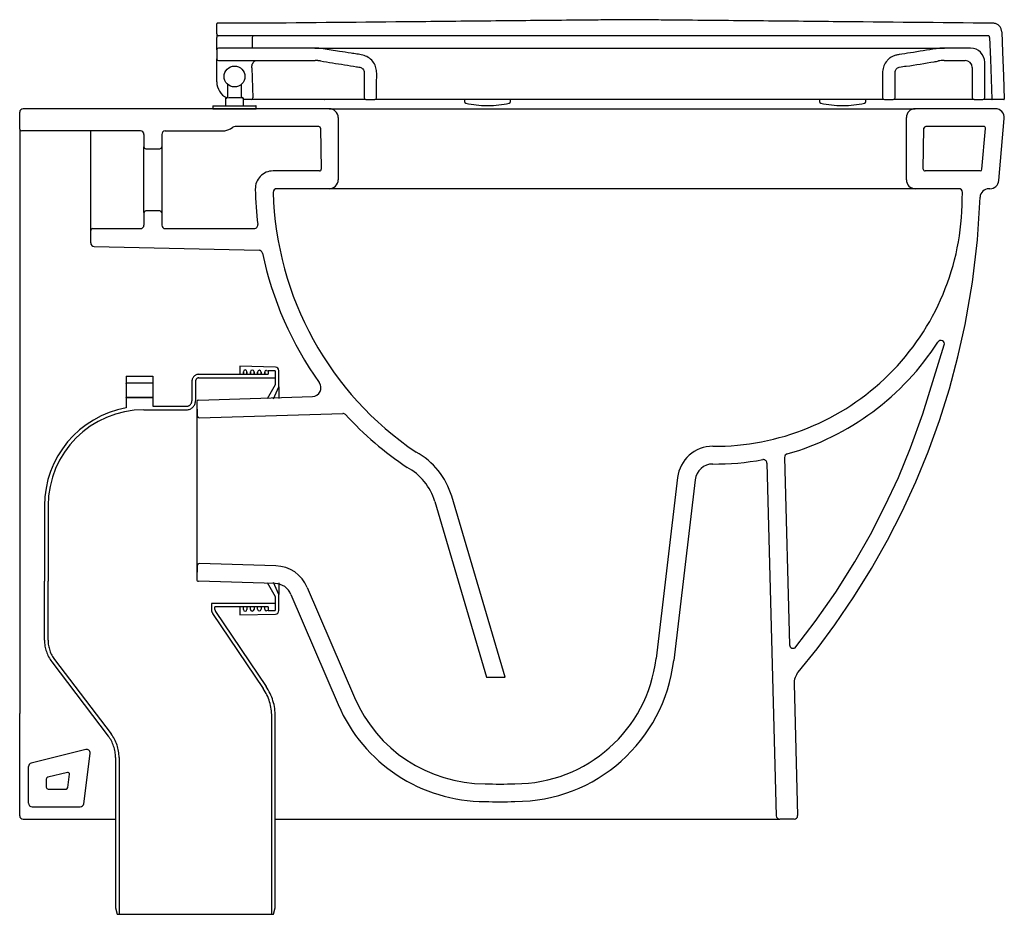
# Model space of a CAD drawing. Header units: millimetres. Extents: x 3540.425 to 3540.979, y 1735.502 to 1736.006.
import ezdxf

# ---------------------------------------------------------------- set-up
doc = ezdxf.new("R2010")
doc.units = ezdxf.units.MM
doc.linetypes.add('HIDDEN', pattern=[9.524999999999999, 6.35, -3.175])
doc.layers.add('BLOCKS', color=3, linetype='Continuous')
doc.layers.add('SANINDUSA', color=3, linetype='Continuous')

msp = doc.modelspace()

# ---------------------------------------------------------------- linework, layer by layer
at = {"layer": 'BLOCKS', "linetype": 'Continuous'}
for p, q in [((3540.599206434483, 1735.955669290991), (3540.426830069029, 1735.955669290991)), ((3540.599206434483, 1735.955669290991), (3540.929206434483, 1735.955669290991)), ((3540.974373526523, 1735.955669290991), (3540.929206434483, 1735.955669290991)), ((3540.424830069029, 1735.944169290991), (3540.424830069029, 1735.953669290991)), ((3540.604206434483, 1735.950669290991), (3540.604206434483, 1735.915669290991)), ((3540.924206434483, 1735.915669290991), (3540.924206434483, 1735.950669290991)), ((3540.976292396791, 1735.915233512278), (3540.979354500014, 1735.950233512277)), ((3540.424830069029, 1735.944169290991), (3540.424830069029, 1735.627888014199)), ((3540.492830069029, 1735.943169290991), (3540.425830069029, 1735.943169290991)), ((3540.593285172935, 1735.945669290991), (3540.546132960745, 1735.945669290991)), ((3540.59428502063, 1735.944686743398), (3540.594686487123, 1735.921686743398)), ((3540.933726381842, 1735.921686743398), (3540.934127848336, 1735.944686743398)), ((3540.967825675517, 1735.945669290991), (3540.935127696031, 1735.945669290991)), ((3540.966809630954, 1735.921582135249), (3540.968821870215, 1735.944582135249)), ((3540.494830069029, 1735.941169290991), (3540.494830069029, 1735.934169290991)), ((3540.504830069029, 1735.941169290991), (3540.504830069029, 1735.934169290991)), ((3540.494830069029, 1735.897169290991), (3540.494830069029, 1735.934169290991)), ((3540.495830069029, 1735.933169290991), (3540.503830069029, 1735.933169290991)), ((3540.504830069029, 1735.934169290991), (3540.504830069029, 1735.897169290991)), ((3540.593686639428, 1735.920669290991), (3540.567527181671, 1735.920669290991)), ((3540.956216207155, 1735.920669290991), (3540.934726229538, 1735.920669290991)), ((3540.965813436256, 1735.920669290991), (3540.956216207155, 1735.920669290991)), ((3540.599206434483, 1735.910669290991), (3540.569610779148, 1735.910669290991)), ((3540.929206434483, 1735.910669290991), (3540.599206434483, 1735.910669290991)), ((3540.9713114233, 1735.910669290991), (3540.97072764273, 1735.910669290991)), ((3540.494830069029, 1735.897169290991), (3540.494830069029, 1735.890169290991)), ((3540.503830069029, 1735.898169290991), (3540.495830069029, 1735.898169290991)), ((3540.504830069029, 1735.897169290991), (3540.504830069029, 1735.890169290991)), ((3540.465830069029, 1735.888169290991), (3540.492830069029, 1735.888169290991)), ((3540.506830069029, 1735.888169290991), (3540.55692785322, 1735.888169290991)), ((3540.464830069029, 1735.880134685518), (3540.464830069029, 1735.887169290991)), ((3540.466864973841, 1735.878134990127), (3540.559631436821, 1735.876031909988)), ((3540.525529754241, 1735.791694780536), (3540.589675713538, 1735.793619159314)), ((3540.524560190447, 1735.790665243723), (3540.524560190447, 1735.69067333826)), ((3540.524560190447, 1735.790665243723), (3540.52480008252, 1735.782668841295)), ((3540.525829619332, 1735.7816992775), (3540.60675443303, 1735.784127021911)), ((3540.845690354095, 1735.756224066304), (3540.85095972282, 1735.557616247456)), ((3540.855610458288, 1735.759368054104), (3540.85840936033, 1735.65387461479)), ((3540.795349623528, 1735.748033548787), (3540.783228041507, 1735.646212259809)), ((3540.80527950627, 1735.746851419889), (3540.793157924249, 1735.645030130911)), ((3540.658565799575, 1735.734647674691), (3540.687800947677, 1735.635669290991)), ((3540.698228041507, 1735.635669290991), (3540.668156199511, 1735.737480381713)), ((3540.56903994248, 1735.698342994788), (3540.525829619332, 1735.699639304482)), ((3540.52480008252, 1735.698669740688), (3540.524560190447, 1735.69067333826)), ((3540.568740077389, 1735.688347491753), (3540.525529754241, 1735.689643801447)), ((3540.577631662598, 1735.682291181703), (3540.60423507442, 1735.620216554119)), ((3540.586823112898, 1735.686230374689), (3540.61342652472, 1735.624155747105)), ((3540.687800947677, 1735.635669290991), (3540.698228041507, 1735.635669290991)), ((3540.424830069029, 1735.627888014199), (3540.424830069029, 1735.615181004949)), ((3540.860993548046, 1735.631882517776), (3540.862961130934, 1735.557722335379)), ((3540.424830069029, 1735.557684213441), (3540.424830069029, 1735.615181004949)), ((3540.461998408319, 1735.594961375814), (3540.431344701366, 1735.587297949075)), ((3540.460923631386, 1735.56441778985), (3540.464468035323, 1735.592773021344)), ((3540.429830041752, 1735.564669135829), (3540.429829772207, 1735.585357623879)), ((3540.424830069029, 1735.557670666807), (3540.424830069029, 1735.557684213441)), ((3540.426830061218, 1735.555669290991), (3540.478805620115, 1735.555669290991)), ((3540.568805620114, 1735.555669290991), (3540.749803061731, 1735.555669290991)), ((3540.749803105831, 1735.555669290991), (3540.852959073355, 1735.555669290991)), ((3540.860961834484, 1735.555669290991), (3540.852959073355, 1735.555669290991))]:
    msp.add_line(p, q, dxfattribs=at)
at = {"layer": 'BLOCKS'}
for p, q in [((3540.464830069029, 1735.887169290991), (3540.464830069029, 1735.943169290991)), ((3540.506830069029, 1735.943169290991), (3540.538801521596, 1735.943169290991))]:
    msp.add_line(p, q, dxfattribs=at)
at = {"layer": 'BLOCKS', "linetype": 'Continuous', "flags": 128}
for points in [[(3540.95567290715, 1735.904782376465), (3540.955812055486, 1735.908596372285, 0.4249354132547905), (3540.953813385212, 1735.910669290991), (3540.929206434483, 1735.910669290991)], [(3540.451681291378, 1735.582074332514), (3540.440587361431, 1735.579300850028, 0.3441549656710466), (3540.439829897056, 1735.578330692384), (3540.439829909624, 1735.577500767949), (3540.439829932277, 1735.575890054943), (3540.439829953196, 1735.574279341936), (3540.439829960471, 1735.57366849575, 0.4141739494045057), (3540.440829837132, 1735.572668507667), (3540.450994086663, 1735.572667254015, 0.3782776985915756), (3540.451986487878, 1735.573543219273), (3540.452916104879, 1735.58098015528)]]:
    msp.add_lwpolyline(points, format="xyb", dxfattribs=at)
for points in [[(3540.863319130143, 1735.63856313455), (3540.873899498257, 1735.651696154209), (3540.883974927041, 1735.665219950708), (3540.894622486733, 1735.680808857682), (3540.904590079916, 1735.696841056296), (3540.91355308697, 1735.712714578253), (3540.921851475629, 1735.728945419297), (3540.929520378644, 1735.74562249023), (3540.936487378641, 1735.762604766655), (3540.94283877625, 1735.780160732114), (3540.948444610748, 1735.797986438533), (3540.953291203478, 1735.816033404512), (3540.957364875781, 1735.834253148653), (3540.961453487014, 1735.857946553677), (3540.964239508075, 1735.881846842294), (3540.965730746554, 1735.905845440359)], [(3540.86197028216, 1735.652678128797), (3540.872885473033, 1735.666953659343), (3540.884420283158, 1735.683495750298), (3540.895167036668, 1735.700560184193), (3540.903984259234, 1735.716040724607), (3540.912153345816, 1735.731872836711), (3540.91970881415, 1735.748143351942), (3540.926579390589, 1735.764714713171), (3540.93355962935, 1735.783934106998), (3540.945580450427, 1735.822678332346)], [(3540.431829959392, 1735.562669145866), (3540.444950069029, 1735.562668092), (3540.45893866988, 1735.562665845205)]]:
    msp.add_lwpolyline(points, dxfattribs=at)
at = {"layer": 'BLOCKS', "linetype": 'Continuous'}
for centre, radius, start, end in [((3540.426830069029, 1735.953669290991), 0.002000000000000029, 90, 180), ((3540.599206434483, 1735.950669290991), 0.005, 0, 90), ((3540.929206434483, 1735.950669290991), 0.005, 90, 180), ((3540.974373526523, 1735.950669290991), 0.005, 354.9999999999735, 90), ((3540.425830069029, 1735.944169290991), 0.001000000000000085, 180, 270), ((3540.492830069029, 1735.941169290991), 0.002000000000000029, 0, 90), ((3540.506830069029, 1735.941169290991), 0.002000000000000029, 90, 180), ((3540.538801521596, 1735.953169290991), 0.01000000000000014, 270, 307.6584620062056), ((3540.546132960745, 1735.943669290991), 0.002, 90, 127.6584620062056), ((3540.935127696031, 1735.944669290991), 0.001, 90, 178.9999999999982), ((3540.967825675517, 1735.944669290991), 0.001, 354.9999999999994, 90), ((3540.495830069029, 1735.934169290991), 0.001000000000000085, 180, 270), ((3540.503830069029, 1735.934169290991), 0.001000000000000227, 270, 0), ((3540.593686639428, 1735.921669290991), 0.001, 270, 1.000000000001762), ((3540.934726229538, 1735.921669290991), 0.001, 178.9999999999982, 270), ((3540.965813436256, 1735.921669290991), 0.001, 270, 354.9999999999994), ((3540.599206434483, 1735.915669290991), 0.005, 270, 0), ((3540.929206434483, 1735.915669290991), 0.005, 180, 270), ((3540.9713114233, 1735.915669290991), 0.005000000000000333, 270, 354.9999999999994), ((3540.97072764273, 1735.905669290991), 0.00500000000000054, 90, 177.9810591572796), ((3540.495830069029, 1735.897169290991), 0.001000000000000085, 90, 180), ((3540.503830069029, 1735.897169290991), 0.001000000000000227, 0, 90), ((3540.465830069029, 1735.887169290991), 0.001000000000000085, 90, 180), ((3540.492830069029, 1735.890169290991), 0.002000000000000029, 270, 0), ((3540.506830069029, 1735.890169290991), 0.002000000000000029, 180, 270), ((3540.466830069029, 1735.880134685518), 0.001999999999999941, 180, 269.0000000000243), ((3540.52555974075, 1735.790695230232), 0.001000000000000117, 91.71835800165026, 181.7183580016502), ((3540.525799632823, 1735.782698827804), 0.0009999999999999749, 181.7183580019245, 271.7183580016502), ((3540.815209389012, 1735.745669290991), 0.02000000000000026, 90, 173.21102542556), ((3540.62787651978, 1735.725583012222), 0.04200000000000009, 16.45550782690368, 61.28885167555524), ((3540.815209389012, 1735.745669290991), 0.01, 90, 173.21102542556), ((3540.62787651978, 1735.725583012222), 0.03200000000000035, 16.45550782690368, 61.76924123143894), ((3540.525799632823, 1735.698639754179), 0.0009999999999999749, 88.28164199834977, 178.2816419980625), ((3540.568440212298, 1735.678351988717), 0.02000000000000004, 23.1985905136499, 88.28164199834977), ((3540.52555974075, 1735.690643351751), 0.0009999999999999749, 178.2816419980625, 268.2816419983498), ((3540.568440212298, 1735.678351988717), 0.01000000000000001, 23.1985905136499, 88.28164199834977), ((3540.86040865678, 1735.653927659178), 0.002000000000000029, 181.5197879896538, 321.3350448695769), ((3540.703788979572, 1735.655669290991), 0.0800000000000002, 270, 353.21102542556), ((3540.703788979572, 1735.655669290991), 0.09, 270, 353.21102542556), ((3540.870990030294, 1735.632147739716), 0.01000000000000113, 140.093289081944, 181.5197879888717), ((3540.686958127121, 1735.655669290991), 0.08, 203.1985905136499, 270), ((3540.686958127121, 1735.655669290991), 0.09, 203.1985905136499, 270), ((3540.46248347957, 1735.593021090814), 0.002, 352.8749836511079, 104.0362434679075), ((3540.431829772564, 1735.585357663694), 0.002000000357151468, 104.036239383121, 180), ((3540.451923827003, 1735.581104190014), 0.001, 352.8749836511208, 104.0362434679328), ((3540.431830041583, 1735.564669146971), 0.001999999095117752, 180, 269.9976454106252), ((3540.458939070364, 1735.564665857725), 0.002000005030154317, 269.9885270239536, 352.8750477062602), ((3540.426857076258, 1735.557696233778), 0.002027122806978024, 180.7231451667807, 269.2364085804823), ((3540.852959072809, 1735.557669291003), 0.002000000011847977, 181.5194719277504, 270.0000156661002), ((3540.860961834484, 1735.557669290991), 0.002000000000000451, 270, 1.51978798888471)]:
    msp.add_arc(centre, radius, start, end, dxfattribs=at)
at = {"layer": 'BLOCKS'}
for centre, radius, start, end in [((3540.593285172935, 1735.944669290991), 0.001, 1.000000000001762, 90), ((3540.567527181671, 1735.910669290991), 0.01, 90, 182.0175637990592), ((3540.74968792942, 1735.913635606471), 0.1921831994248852, 180.9893595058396, 186.9409457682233), ((3540.569610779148, 1735.908669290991), 0.002, 90, 182.6753214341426), ((3540.749624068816, 1735.913534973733), 0.1820786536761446, 181.560682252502, 236.093359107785), ((3540.816259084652, 1735.905079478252), 0.1394141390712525, 269.5685968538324, 359.8778983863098), ((3540.55692785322, 1735.890169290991), 0.002, 270, 6.94094576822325), ((3540.55958610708, 1735.874032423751), 0.002, 11.76789504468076, 88.70128735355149), ((3540.74968792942, 1735.913635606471), 0.1921831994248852, 191.7678950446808, 215.6836041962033), ((3540.816259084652, 1735.905079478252), 0.1494141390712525, 285.848609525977, 327.2961909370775), ((3540.943670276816, 1735.823270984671), 0.002, 342.7629231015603, 147.2961909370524), ((3540.589525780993, 1735.798616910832), 0.005, 271.7183580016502, 35.68360419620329), ((3540.606814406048, 1735.782127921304), 0.002, 42.62796267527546, 91.71835800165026), ((3540.74968792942, 1735.913635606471), 0.1921831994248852, 222.6279626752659, 236.2846360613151), ((3540.857609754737, 1735.759421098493), 0.002, 105.848609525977, 181.5197879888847), ((3540.816259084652, 1735.905079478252), 0.1494141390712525, 269.5685968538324, 280.4380216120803), ((3540.843691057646, 1735.756171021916), 0.002, 1.51978798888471, 100.4380216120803), ((3540.695373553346, 1735.783124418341), 0.2076257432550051, 267.6770678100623, 272.3229321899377), ((3540.695373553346, 1735.773124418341), 0.2076257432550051, 267.6770678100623, 272.3229321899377)]:
    msp.add_arc(centre, radius, start, end, dxfattribs=at)
at = {"layer": 'SANINDUSA'}
for p, q in [((3540.535834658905, 1735.997796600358), (3540.535834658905, 1736.003546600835)), ((3540.563667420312, 1736.003796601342), (3540.536084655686, 1736.003796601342)), ((3540.535834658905, 1735.997796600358), (3540.535834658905, 1735.995866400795)), ((3540.535834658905, 1735.988796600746), (3540.535834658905, 1735.995866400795)), ((3540.970104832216, 1735.996796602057), (3540.536834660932, 1735.996796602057)), ((3540.555834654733, 1735.995796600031), (3540.555834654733, 1735.98979660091)), ((3540.535834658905, 1735.988796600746), (3540.535834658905, 1735.983796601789)), ((3540.590973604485, 1735.98979660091), (3540.536834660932, 1735.98979660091)), ((3540.590973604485, 1735.98979660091), (3540.945695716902, 1735.98979660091)), ((3540.960334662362, 1735.98979660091), (3540.945695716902, 1735.98979660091)), ((3540.535834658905, 1735.978971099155), (3540.535834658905, 1735.983796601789)), ((3540.536834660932, 1735.982796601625), (3540.591209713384, 1735.982796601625)), ((3540.945459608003, 1735.982796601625), (3540.957334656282, 1735.982796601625)), ((3540.968334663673, 1735.961796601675), (3540.968334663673, 1735.981796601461)), ((3540.535834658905, 1735.970796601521), (3540.535834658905, 1735.978971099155)), ((3540.555501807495, 1735.978751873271), (3540.555502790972, 1735.978936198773)), ((3540.555501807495, 1735.978751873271), (3540.556093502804, 1735.9618077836)), ((3540.961334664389, 1735.978796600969), (3540.961334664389, 1735.961796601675)), ((3540.541909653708, 1735.969411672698), (3540.541909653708, 1735.962292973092)), ((3540.54975965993, 1735.962292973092), (3540.54975965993, 1735.969411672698)), ((3540.540934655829, 1735.961579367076), (3540.540934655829, 1735.961675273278)), ((3540.540934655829, 1735.957439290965), (3540.540934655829, 1735.961579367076)), ((3540.541029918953, 1735.961775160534), (3540.541029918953, 1735.961679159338)), ((3540.550639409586, 1735.961679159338), (3540.550639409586, 1735.961775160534)), ((3540.550734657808, 1735.961675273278), (3540.550734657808, 1735.961579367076)), ((3540.550734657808, 1735.961579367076), (3540.550734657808, 1735.957439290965)), ((3540.554363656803, 1735.960796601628), (3540.550734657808, 1735.960796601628)), ((3540.555255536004, 1735.960796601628), (3540.554363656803, 1735.960796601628)), ((3540.557931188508, 1735.960796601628), (3540.555255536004, 1735.960796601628)), ((3540.596917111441, 1735.960796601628), (3540.557931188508, 1735.960796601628)), ((3540.596276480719, 1735.960796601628), (3540.596567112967, 1735.960796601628)), ((3540.619834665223, 1735.960796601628), (3540.624834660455, 1735.960796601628)), ((3540.675334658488, 1735.960796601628), (3540.675334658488, 1735.959769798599)), ((3540.701334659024, 1735.959769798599), (3540.701334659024, 1735.960796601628)), ((3540.875334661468, 1735.960796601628), (3540.875334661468, 1735.959769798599)), ((3540.901334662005, 1735.959769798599), (3540.901334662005, 1735.960796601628)), ((3540.910827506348, 1735.961796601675), (3540.910834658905, 1735.961796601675)), ((3540.911834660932, 1735.960796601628), (3540.911827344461, 1735.960796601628)), ((3540.911834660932, 1735.960796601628), (3540.916834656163, 1735.960796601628)), ((3540.91783465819, 1735.961796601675), (3540.917826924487, 1735.961796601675)), ((3540.962334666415, 1735.960796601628), (3540.967334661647, 1735.960796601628)), ((3540.968334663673, 1735.961796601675), (3540.968322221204, 1735.961796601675)), ((3540.972144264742, 1735.961037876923), (3540.972319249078, 1735.96103787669)), ((3540.979073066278, 1735.960796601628), (3540.972569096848, 1735.960796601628)), ((3540.533659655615, 1735.957139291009), (3540.533659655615, 1735.955669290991)), ((3540.558009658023, 1735.957139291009), (3540.533659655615, 1735.957139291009)), ((3540.533659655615, 1735.955669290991), (3540.558009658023, 1735.955669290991)), ((3540.533859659, 1735.957339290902), (3540.557809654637, 1735.957339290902)), ((3540.558009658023, 1735.955669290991), (3540.558009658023, 1735.957139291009)), ((3540.687942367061, 1735.957475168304), (3540.688726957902, 1735.957475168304)), ((3540.887942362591, 1735.957475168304), (3540.888726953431, 1735.957475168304)), ((3540.568851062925, 1735.810213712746), (3540.548805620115, 1735.810669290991)), ((3540.548805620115, 1735.810669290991), (3540.548805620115, 1735.806169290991)), ((3540.550805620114, 1735.806169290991), (3540.550805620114, 1735.80760033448)), ((3540.550805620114, 1735.80760033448), (3540.550805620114, 1735.806169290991)), ((3540.552805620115, 1735.80760033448), (3540.552805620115, 1735.806169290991)), ((3540.552805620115, 1735.806169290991), (3540.552805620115, 1735.80760033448)), ((3540.554805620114, 1735.806169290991), (3540.554805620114, 1735.807509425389)), ((3540.554805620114, 1735.807509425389), (3540.554805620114, 1735.806169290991)), ((3540.556805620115, 1735.807509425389), (3540.556805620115, 1735.806169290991)), ((3540.556805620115, 1735.806169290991), (3540.556805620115, 1735.807509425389)), ((3540.558805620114, 1735.806169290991), (3540.558805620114, 1735.807418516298)), ((3540.558805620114, 1735.807418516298), (3540.558805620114, 1735.806169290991)), ((3540.560805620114, 1735.807418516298), (3540.560805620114, 1735.806169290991)), ((3540.560805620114, 1735.806169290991), (3540.560805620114, 1735.807418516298)), ((3540.562805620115, 1735.806169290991), (3540.562805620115, 1735.807327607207)), ((3540.562805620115, 1735.807327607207), (3540.562805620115, 1735.806169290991)), ((3540.56382834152, 1735.808327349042), (3540.568805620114, 1735.808214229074)), ((3540.568805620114, 1735.808214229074), (3540.568805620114, 1735.800169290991)), ((3540.570805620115, 1735.799169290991), (3540.570805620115, 1735.808214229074)), ((3540.568805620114, 1735.800169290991), (3540.56412378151, 1735.79236622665)), ((3540.567810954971, 1735.792431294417), (3540.570805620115, 1735.799169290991)), ((3540.570805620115, 1735.799169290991), (3540.570805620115, 1735.792484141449)), ((3540.56412378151, 1735.688972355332), (3540.568805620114, 1735.681169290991)), ((3540.570805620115, 1735.682169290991), (3540.567810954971, 1735.688907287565)), ((3540.570805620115, 1735.688854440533), (3540.570805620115, 1735.682169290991)), ((3540.568805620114, 1735.681169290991), (3540.568805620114, 1735.673124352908)), ((3540.570805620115, 1735.673124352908), (3540.570805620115, 1735.682169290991)), ((3540.548805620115, 1735.675169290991), (3540.548805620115, 1735.670669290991)), ((3540.548805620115, 1735.670669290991), (3540.568851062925, 1735.671124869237)), ((3540.550805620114, 1735.673738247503), (3540.550805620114, 1735.675169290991)), ((3540.552805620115, 1735.675169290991), (3540.552805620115, 1735.673738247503)), ((3540.554805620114, 1735.673829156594), (3540.554805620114, 1735.675169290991)), ((3540.556805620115, 1735.675169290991), (3540.556805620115, 1735.673829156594)), ((3540.558805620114, 1735.673920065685), (3540.558805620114, 1735.675169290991)), ((3540.560805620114, 1735.675169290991), (3540.560805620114, 1735.673920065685)), ((3540.562805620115, 1735.674010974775), (3540.562805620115, 1735.675169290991)), ((3540.568805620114, 1735.673124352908), (3540.56382834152, 1735.67301123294))]:
    msp.add_line(p, q, dxfattribs=at)
at = {"layer": 'SANINDUSA', "linetype": 'HIDDEN'}
for p, q in [((3540.484805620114, 1735.805169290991), (3540.484805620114, 1735.801169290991)), ((3540.484805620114, 1735.805169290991), (3540.499805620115, 1735.805169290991)), ((3540.499805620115, 1735.805169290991), (3540.499805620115, 1735.801169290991)), ((3540.525805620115, 1735.806169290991), (3540.564805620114, 1735.806169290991)), ((3540.568805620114, 1735.808169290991), (3540.564805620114, 1735.808169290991)), ((3540.564805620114, 1735.808169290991), (3540.564805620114, 1735.806169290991)), ((3540.568805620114, 1735.808169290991), (3540.568805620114, 1735.804169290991)), ((3540.499805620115, 1735.801169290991), (3540.484805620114, 1735.801169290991)), ((3540.484805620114, 1735.801168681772), (3540.484805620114, 1735.801169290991)), ((3540.484805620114, 1735.801058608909), (3540.484805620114, 1735.801168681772)), ((3540.484805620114, 1735.801058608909), (3540.484805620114, 1735.793290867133)), ((3540.499805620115, 1735.801168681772), (3540.499805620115, 1735.801169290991)), ((3540.499805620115, 1735.801058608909), (3540.499805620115, 1735.801168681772)), ((3540.499805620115, 1735.801058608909), (3540.499805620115, 1735.793290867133)), ((3540.521805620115, 1735.802169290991), (3540.521805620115, 1735.791169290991)), ((3540.523805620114, 1735.802169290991), (3540.523805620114, 1735.791169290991)), ((3540.525805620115, 1735.804169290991), (3540.568805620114, 1735.804169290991)), ((3540.484805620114, 1735.793169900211), (3540.484805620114, 1735.793290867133)), ((3540.499805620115, 1735.793169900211), (3540.484805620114, 1735.793169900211)), ((3540.484805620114, 1735.793169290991), (3540.484805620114, 1735.793169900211)), ((3540.484805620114, 1735.793169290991), (3540.499805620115, 1735.793169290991)), ((3540.484805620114, 1735.793169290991), (3540.484805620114, 1735.787269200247)), ((3540.499805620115, 1735.793169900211), (3540.499805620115, 1735.793290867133)), ((3540.499805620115, 1735.793169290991), (3540.499805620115, 1735.793169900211)), ((3540.499805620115, 1735.793169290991), (3540.499805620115, 1735.788169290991)), ((3540.499805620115, 1735.788169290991), (3540.518805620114, 1735.788169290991)), ((3540.494805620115, 1735.786169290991), (3540.518805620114, 1735.786169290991)), ((3540.438805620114, 1735.732169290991), (3540.438805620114, 1735.68969871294)), ((3540.440805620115, 1735.732169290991), (3540.440805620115, 1735.68969871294)), ((3540.438805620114, 1735.656446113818), (3540.438805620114, 1735.689698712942)), ((3540.440805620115, 1735.656446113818), (3540.440805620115, 1735.68969871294)), ((3540.440805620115, 1735.68969871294), (3540.440805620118, 1735.68969871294)), ((3540.568805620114, 1735.677169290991), (3540.532805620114, 1735.677169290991)), ((3540.532805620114, 1735.67714378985), (3540.532805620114, 1735.677169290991)), ((3540.532805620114, 1735.67714378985), (3540.532805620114, 1735.673782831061)), ((3540.568805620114, 1735.677169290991), (3540.568805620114, 1735.673169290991)), ((3540.533489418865, 1735.671546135), (3540.562018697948, 1735.629247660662)), ((3540.534805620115, 1735.673780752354), (3540.534805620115, 1735.675169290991)), ((3540.564805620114, 1735.675169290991), (3540.534805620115, 1735.675169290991)), ((3540.53514754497, 1735.672662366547), (3540.563676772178, 1735.630366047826)), ((3540.564805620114, 1735.675169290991), (3540.564805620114, 1735.673169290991)), ((3540.564805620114, 1735.673169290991), (3540.568805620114, 1735.673169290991)), ((3540.442893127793, 1735.644330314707), (3540.474718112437, 1735.602532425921)), ((3540.444484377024, 1735.645541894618), (3540.476309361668, 1735.603744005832)), ((3540.566805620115, 1735.502169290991), (3540.566805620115, 1735.613590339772)), ((3540.568805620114, 1735.505901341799), (3540.568805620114, 1735.613590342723)), ((3540.478805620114, 1735.59041662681), (3540.478805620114, 1735.505901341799)), ((3540.480805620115, 1735.59041662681), (3540.480805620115, 1735.502169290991)), ((3540.478805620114, 1735.505901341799), (3540.479805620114, 1735.502169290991)), ((3540.567805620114, 1735.502169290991), (3540.568805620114, 1735.505901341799)), ((3540.479805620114, 1735.502169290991), (3540.480805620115, 1735.502169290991)), ((3540.480805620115, 1735.502169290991), (3540.566805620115, 1735.502169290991)), ((3540.566805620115, 1735.502169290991), (3540.567805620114, 1735.502169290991))]:
    msp.add_line(p, q, dxfattribs=at)
at = {"layer": 'SANINDUSA', "linetype": 'Continuous'}
msp.add_line((3540.524560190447, 1735.790667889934), (3540.524560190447, 1735.690670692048), dxfattribs=at)
at = {"layer": 'SANINDUSA', "flags": 128}
for points in [[(3540.977998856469, 1735.998971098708), (3540.978401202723, 1735.987449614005), (3540.978866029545, 1735.974138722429), (3540.979322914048, 1735.961055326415)], [(3540.971104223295, 1735.995831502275), (3540.97152981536, 1735.983644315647), (3540.972319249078, 1735.96103787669)]]:
    msp.add_lwpolyline(points, dxfattribs=at)
at = {"layer": 'SANINDUSA'}
msp.add_circle((3540.545834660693, 1735.97379660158), 0.005884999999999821, dxfattribs=at)
for centre, radius, start, end in [((3540.536084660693, 1736.00354660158), 0.0002499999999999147, 90, 180), ((3540.536834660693, 1735.99779660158), 0.0009999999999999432, 180, 270), ((3540.556834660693, 1735.99579660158), 0.001000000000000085, 90, 180), ((3540.536834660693, 1735.98879660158), 0.001000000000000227, 90, 180), ((3540.590973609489, 1735.95979660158), 0.03000000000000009, 80.99999998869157, 90), ((3540.945695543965, 1735.959796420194), 0.03000018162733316, 90.92732964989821, 99.01876714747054), ((3540.945695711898, 1735.95979660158), 0.03, 90, 99.00000001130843), ((3540.945695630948, 1735.9597832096), 0.03001339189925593, 90.03675937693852, 90.92708754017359), ((3540.960334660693, 1735.981796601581), 0.007999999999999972, 0, 90), ((3540.536834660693, 1735.98379660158), 0.001000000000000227, 180, 270), ((3540.591209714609, 1735.962796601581), 0.02, 80.99999998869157, 90), ((3540.591209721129, 1735.962796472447), 0.02000012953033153, 80.99328624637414, 89.89167894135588), ((3540.945459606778, 1735.962796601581), 0.02, 90, 99.00000001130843), ((3540.957334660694, 1735.97879660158), 0.004000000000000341, 5.211020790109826e-08, 90), ((3540.545834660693, 1735.970796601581), 0.01000000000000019, 180, 244.1502186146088), ((3540.541034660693, 1735.961675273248), 0.0001000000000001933, 92.7214619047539, 180), ((3540.545834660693, 1735.860695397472), 0.1011938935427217, 92.49389506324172, 92.7214619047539), ((3540.545834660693, 1735.860695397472), 0.1010797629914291, 87.5026581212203, 92.49734187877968), ((3540.541409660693, 1735.962292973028), 0.0005000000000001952, 272.4938950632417, 0), ((3540.550259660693, 1735.962292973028), 0.0005000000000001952, 180, 267.5061049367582), ((3540.545834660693, 1735.860695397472), 0.1011938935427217, 87.27853809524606, 87.50610493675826), ((3540.550634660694, 1735.961675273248), 0.0001000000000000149, 0, 87.27853809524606), ((3540.555165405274, 1735.961724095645), 0.0009318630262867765, 275.5503825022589, 5.152512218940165), ((3540.619834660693, 1735.961796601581), 0.0009999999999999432, 180, 270), ((3540.624834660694, 1735.961796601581), 0.001000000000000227, 270, 0), ((3540.676334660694, 1735.959769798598), 0.001000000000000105, 180, 257.271977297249), ((3540.700334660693, 1735.959769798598), 0.001000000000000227, 282.728022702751, 0), ((3540.876334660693, 1735.959769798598), 0.001000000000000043, 180, 257.271977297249), ((3540.900334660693, 1735.959769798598), 0.001000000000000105, 282.728022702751, 0), ((3540.911834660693, 1735.961796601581), 0.0009999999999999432, 180, 270), ((3540.916834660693, 1735.961796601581), 0.001000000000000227, 270, 0), ((3540.962334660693, 1735.961796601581), 0.0009999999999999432, 180, 270), ((3540.967334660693, 1735.961796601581), 0.001000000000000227, 270, 0), ((3540.533859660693, 1735.957139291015), 0.0002000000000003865, 90, 180), ((3540.541034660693, 1735.957439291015), 0.0001000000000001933, 180, 270), ((3540.550634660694, 1735.957439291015), 9.999999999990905e-05, 270, 0), ((3540.557809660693, 1735.957139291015), 0.0001999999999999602, 0, 90), ((3540.687942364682, 1736.011160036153), 0.05368486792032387, 257.271977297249, 270), ((3540.688726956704, 1736.011160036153), 0.05368486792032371, 270, 282.728022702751), ((3540.887942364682, 1736.011160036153), 0.05368486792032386, 257.271977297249, 270), ((3540.888726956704, 1736.011160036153), 0.05368486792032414, 270, 282.728022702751), ((3540.568805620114, 1735.808214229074), 0.002, 0, 88.69804732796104), ((3540.551805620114, 1735.80760033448), 0.001000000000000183, 0, 180), ((3540.555805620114, 1735.807509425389), 0.001000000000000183, 0, 180), ((3540.559805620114, 1735.807418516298), 0.001000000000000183, 0, 180), ((3540.563805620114, 1735.807327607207), 0.001000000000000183, 88.69804732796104, 180), ((3540.551805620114, 1735.673738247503), 0.001000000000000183, 180, 0), ((3540.555805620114, 1735.673829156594), 0.001000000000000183, 180, 0), ((3540.559805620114, 1735.673920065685), 0.001000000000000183, 180, 0), ((3540.563805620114, 1735.674010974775), 0.001000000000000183, 180, 271.3019526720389), ((3540.568805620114, 1735.673124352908), 0.002, 271.3019526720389, 0)]:
    msp.add_arc(centre, radius, start, end, dxfattribs=at)
at = {"layer": 'SANINDUSA', "linetype": 'HIDDEN'}
for centre, radius, start, end in [((3540.525805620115, 1735.802169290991), 0.004000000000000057, 90, 180), ((3540.525805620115, 1735.802169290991), 0.002000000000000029, 90, 180), ((3540.518805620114, 1735.791169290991), 0.002999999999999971, 270, 0), ((3540.518805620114, 1735.791169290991), 0.005, 270, 0), ((3540.494805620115, 1735.732169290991), 0.05599999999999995, 100.2865606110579, 180), ((3540.494805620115, 1735.732169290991), 0.05399999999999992, 90, 180), ((3540.536805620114, 1735.673782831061), 0.004, 180, 213.9986946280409), ((3540.536805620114, 1735.673780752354), 0.002000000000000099, 180, 214.0000000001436), ((3540.458805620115, 1735.656446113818), 0.02, 180, 217.285707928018), ((3540.458805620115, 1735.656446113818), 0.018, 180, 217.285707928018), ((3540.538805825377, 1735.613590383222), 0.02799978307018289, 0, 33.99999523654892), ((3540.538805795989, 1735.613590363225), 0.02999981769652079, 0, 33.99999865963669), ((3540.458805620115, 1735.59041662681), 0.02, 0, 37.28570792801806), ((3540.458805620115, 1735.59041662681), 0.022, 0, 37.28570792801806)]:
    msp.add_arc(centre, radius, start, end, dxfattribs=at)
at = {"layer": 'SANINDUSA'}
for points, knots in [([(3540.768334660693, 1736.00579660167), (3540.768334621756, 1736.00579660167), (3540.76439323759, 1736.005796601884), (3540.7565111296, 1736.005666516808), (3540.740746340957, 1736.005542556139), (3540.721428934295, 1736.00534431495), (3540.691064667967, 1736.005056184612), (3540.638606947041, 1736.004539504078), (3540.593643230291, 1736.004093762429), (3540.563667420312, 1736.003796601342)], [0, 0, 0, 0, 5.707119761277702e-07, 0.05776981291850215, 0.11553905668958, 0.2310775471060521, 0.3409236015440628, 0.5606157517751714, 0.9999999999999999, 0.9999999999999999, 0.9999999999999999, 0.9999999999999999]), ([(3540.973001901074, 1736.003796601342), (3540.943026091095, 1736.004093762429), (3540.898062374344, 1736.004539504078), (3540.845604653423, 1736.005056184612), (3540.815240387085, 1736.00534431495), (3540.795922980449, 1736.005542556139), (3540.780158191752, 1736.005666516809), (3540.772276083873, 1736.005796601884), (3540.76833469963, 1736.00579660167), (3540.768334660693, 1736.00579660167)], [0, 0, 0, 0, 0.4393842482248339, 0.6590763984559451, 0.7689224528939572, 0.8844609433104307, 0.9422301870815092, 0.9999994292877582, 1, 1, 1, 1]), ([(3540.977998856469, 1735.998971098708), (3540.977923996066, 1735.999530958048), (3540.977774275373, 1736.000650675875), (3540.976860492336, 1736.002117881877), (3540.975552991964, 1736.003204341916), (3540.974182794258, 1736.003730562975), (3540.973312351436, 1736.003779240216), (3540.973001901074, 1736.003796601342)], [0, 0, 0, 0, 0.2195690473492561, 0.4391377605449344, 0.6587063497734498, 0.8782749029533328, 1, 1, 1, 1]), ([(3540.971104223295, 1735.995831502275), (3540.971089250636, 1735.995943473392), (3540.971059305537, 1735.996167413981), (3540.970876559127, 1735.99646085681), (3540.970615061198, 1735.996678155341), (3540.970341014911, 1735.996783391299), (3540.97016692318, 1735.996793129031), (3540.970104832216, 1735.996796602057)], [0, 0, 0, 0, 0.2195676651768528, 0.4391321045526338, 0.6587000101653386, 0.8782731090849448, 0.9999999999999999, 0.9999999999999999, 0.9999999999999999, 0.9999999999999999]), ([(3540.625834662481, 1735.961796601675), (3540.625804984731, 1735.964727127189), (3540.625765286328, 1735.968647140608), (3540.625915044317, 1735.973551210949), (3540.62594794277, 1735.976503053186), (3540.625400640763, 1735.979579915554), (3540.623800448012, 1735.982463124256), (3540.621235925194, 1735.984772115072), (3540.618048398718, 1735.985991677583), (3540.614745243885, 1735.986443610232), (3540.610370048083, 1735.987076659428), (3540.604015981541, 1735.988115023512), (3540.598749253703, 1735.988942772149), (3540.595666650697, 1735.989427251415)], [0, 0, 0, 0, 0.1744009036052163, 0.2332871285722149, 0.2920898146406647, 0.3499385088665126, 0.4171812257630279, 0.4844241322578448, 0.5510454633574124, 0.6168164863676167, 0.6826456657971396, 0.8142532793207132, 1, 1, 1, 1]), ([(3540.94100267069, 1735.989427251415), (3540.936168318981, 1735.988665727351), (3540.929199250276, 1735.987567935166), (3540.921617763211, 1735.986345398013), (3540.918205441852, 1735.98582798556), (3540.916397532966, 1735.985137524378), (3540.914729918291, 1735.984109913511), (3540.91295159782, 1735.982453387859), (3540.911362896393, 1735.979939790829), (3540.910553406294, 1735.975499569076), (3540.910933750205, 1735.969958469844), (3540.91083011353, 1735.965029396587), (3540.910833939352, 1735.962308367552), (3540.910834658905, 1735.961796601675)], [0, 0, 0, 0, 0.2911604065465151, 0.4197288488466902, 0.4574986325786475, 0.4960460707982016, 0.5339731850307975, 0.5733830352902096, 0.6399917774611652, 0.7066004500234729, 0.8380668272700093, 0.9695439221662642, 1, 1, 1, 1]), ([(3540.555502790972, 1735.978936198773), (3540.555541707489, 1735.979344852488), (3540.555618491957, 1735.980151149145), (3540.556062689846, 1735.981238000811), (3540.556684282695, 1735.982131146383), (3540.557393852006, 1735.982677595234), (3540.557866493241, 1735.982796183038), (3540.558074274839, 1735.982796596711), (3540.558076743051, 1735.982796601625)], [0, 0, 0, 0, 0.1982704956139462, 0.3911987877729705, 0.591568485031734, 0.8128361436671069, 0.9977767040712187, 1, 1, 1, 1]), ([(3540.594338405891, 1735.98255036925), (3540.598813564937, 1735.981838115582), (3540.605566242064, 1735.980763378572), (3540.612715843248, 1735.979650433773), (3540.615748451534, 1735.979153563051), (3540.616860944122, 1735.979004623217), (3540.617794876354, 1735.978452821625), (3540.618461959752, 1735.977674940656), (3540.618845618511, 1735.976664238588), (3540.618875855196, 1735.975542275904), (3540.618811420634, 1735.973989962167), (3540.618872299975, 1735.969402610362), (3540.618851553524, 1735.965209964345), (3540.618834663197, 1735.961796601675)], [0, 0, 0, 0, 0.333519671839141, 0.5032560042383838, 0.5316982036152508, 0.5601789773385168, 0.5848833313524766, 0.6095875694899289, 0.6342916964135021, 0.6627581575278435, 0.6914360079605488, 0.748788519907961, 1, 1, 1, 1]), ([(3540.91783465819, 1735.961796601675), (3540.917885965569, 1735.96618830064), (3540.917941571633, 1735.970947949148), (3540.917806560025, 1735.976063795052), (3540.917943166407, 1735.977152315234), (3540.918493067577, 1735.978067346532), (3540.919268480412, 1735.978746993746), (3540.921191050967, 1735.979375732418), (3540.928134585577, 1735.980003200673), (3540.935450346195, 1735.98147446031), (3540.941506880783, 1735.982421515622), (3540.942330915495, 1735.98255036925)], [0, 0, 0, 0, 0.3228122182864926, 0.3498583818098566, 0.3773101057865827, 0.4020165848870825, 0.42672325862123, 0.4514294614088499, 0.5489366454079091, 0.9386296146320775, 1, 1, 1, 1]), ([(3540.541029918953, 1735.961679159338), (3540.54103188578, 1735.961677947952), (3540.541036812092, 1735.961674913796), (3540.541084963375, 1735.96167210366), (3540.541175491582, 1735.961671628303), (3540.541295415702, 1735.961673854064), (3540.541385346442, 1735.961677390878), (3540.541430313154, 1735.961679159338)], [0, 0, 0, 0, 0.1423701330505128, 0.3565945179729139, 0.5709114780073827, 0.7854493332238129, 1, 1, 1, 1]), ([(3540.550239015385, 1735.961679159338), (3540.550268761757, 1735.96167794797), (3540.550343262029, 1735.961674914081), (3540.550455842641, 1735.96167210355), (3540.550557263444, 1735.961671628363), (3540.550626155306, 1735.961673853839), (3540.550634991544, 1735.961677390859), (3540.550639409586, 1735.961679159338)], [0, 0, 0, 0, 0.1423853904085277, 0.3566065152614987, 0.5709276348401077, 0.785467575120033, 0.9999999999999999, 0.9999999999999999, 0.9999999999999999, 0.9999999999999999]), ([(3540.60466300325, 1735.960796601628), (3540.603984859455, 1735.960796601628), (3540.602628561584, 1735.960796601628), (3540.599836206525, 1735.960796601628), (3540.597869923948, 1735.960796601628), (3540.596917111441, 1735.960796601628)], [0, 0, 0, 0, 0.3401154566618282, 0.680236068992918, 0.9999999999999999, 0.9999999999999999, 0.9999999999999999, 0.9999999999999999]), ([(3540.619659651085, 1735.960796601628), (3540.617019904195, 1735.960796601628), (3540.611718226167, 1735.960796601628), (3540.607021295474, 1735.960796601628), (3540.60466300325, 1735.960796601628)], [0, 0, 0, 0, 0.4979078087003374, 1, 1, 1, 1]), ([(3540.911477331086, 1735.960796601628), (3540.911245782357, 1735.960796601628), (3540.910725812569, 1735.960796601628), (3540.908771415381, 1735.960796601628), (3540.905902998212, 1735.960796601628), (3540.902162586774, 1735.960796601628), (3540.897625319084, 1735.960796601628), (3540.89237764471, 1735.960796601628), (3540.886485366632, 1735.960796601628), (3540.879588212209, 1735.960796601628), (3540.87159924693, 1735.960796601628), (3540.862489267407, 1735.960796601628), (3540.852825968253, 1735.960796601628), (3540.841995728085, 1735.960796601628), (3540.829949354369, 1735.960796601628), (3540.816698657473, 1735.960796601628), (3540.803107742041, 1735.960796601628), (3540.789622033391, 1735.960796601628), (3540.776346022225, 1735.960796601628), (3540.7633562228, 1735.960796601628), (3540.750970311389, 1735.960796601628), (3540.739251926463, 1735.960796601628), (3540.728232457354, 1735.960796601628), (3540.717454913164, 1735.960796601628), (3540.706967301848, 1735.960796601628), (3540.696815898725, 1735.960796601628), (3540.687005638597, 1735.960796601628), (3540.677177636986, 1735.960796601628), (3540.667481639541, 1735.960796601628), (3540.658110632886, 1735.960796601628), (3540.64991078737, 1735.960796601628), (3540.642919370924, 1735.960796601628), (3540.637097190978, 1735.960796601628), (3540.632289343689, 1735.960796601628), (3540.628612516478, 1735.960796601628), (3540.626112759, 1735.960796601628), (3540.624970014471, 1735.960796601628), (3540.624869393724, 1735.960796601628), (3540.624834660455, 1735.960796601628)], [0, 0, 0, 0, 0.01928910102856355, 0.04331593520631, 0.067352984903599, 0.09127983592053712, 0.1150482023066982, 0.1389010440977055, 0.1627667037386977, 0.1865526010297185, 0.2150494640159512, 0.2436473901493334, 0.272261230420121, 0.300779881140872, 0.3352767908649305, 0.3699042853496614, 0.4045447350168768, 0.4390593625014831, 0.4711125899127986, 0.5032119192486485, 0.5352653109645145, 0.563040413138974, 0.5908457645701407, 0.6186185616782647, 0.6459010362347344, 0.6732532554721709, 0.7005969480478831, 0.727867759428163, 0.7589153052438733, 0.7900251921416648, 0.821054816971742, 0.848662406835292, 0.8763310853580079, 0.9039230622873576, 0.931144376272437, 0.958444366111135, 0.9856554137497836, 0.9999999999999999, 0.9999999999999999, 0.9999999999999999, 0.9999999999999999]), ([(3540.962334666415, 1735.960796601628), (3540.962279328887, 1735.960796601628), (3540.962168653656, 1735.960796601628), (3540.961204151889, 1735.960796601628), (3540.959422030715, 1735.960796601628), (3540.956568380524, 1735.960796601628), (3540.952850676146, 1735.960796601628), (3540.948310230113, 1735.960796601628), (3540.942688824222, 1735.960796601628), (3540.935864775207, 1735.960796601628), (3540.927691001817, 1735.960796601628), (3540.921354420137, 1735.960796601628), (3540.917550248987, 1735.960796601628), (3540.917009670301, 1735.960796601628)], [0, 0, 0, 0, 0.07604916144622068, 0.1520985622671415, 0.2494651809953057, 0.3472596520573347, 0.4452262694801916, 0.5430704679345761, 0.640478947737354, 0.7536050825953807, 0.8672521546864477, 0.9811363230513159, 1, 1, 1, 1]), ([(3540.972569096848, 1735.960796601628), (3540.972529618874, 1735.960796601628), (3540.972430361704, 1735.960796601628), (3540.971392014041, 1735.960796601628), (3540.969749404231, 1735.960796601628), (3540.968123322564, 1735.960796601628), (3540.967512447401, 1735.960796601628)], [0, 0, 0, 0, 0.2020208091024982, 0.5079291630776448, 0.8151422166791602, 1, 1, 1, 1]), ([(3540.972319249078, 1735.96103787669), (3540.972322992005, 1735.961009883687), (3540.972330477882, 1735.960953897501), (3540.972376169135, 1735.960880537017), (3540.97244154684, 1735.960826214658), (3540.972510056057, 1735.960799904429), (3540.972553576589, 1735.960797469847), (3540.972569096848, 1735.960796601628)], [0, 0, 0, 0, 0.2195698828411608, 0.4391411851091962, 0.6587169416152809, 0.8782918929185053, 0.9999999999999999, 0.9999999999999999, 0.9999999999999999, 0.9999999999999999]), ([(3540.979073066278, 1735.960796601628), (3540.979101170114, 1735.960799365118), (3540.979157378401, 1735.960804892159), (3540.97923230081, 1735.960847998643), (3540.979288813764, 1735.960911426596), (3540.979320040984, 1735.96098446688), (3540.979322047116, 1735.96103394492), (3540.979322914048, 1735.961055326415)], [0, 0, 0, 0, 0.2100282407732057, 0.4200610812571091, 0.6301112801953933, 0.8401558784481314, 1, 1, 1, 1])]:
    msp.add_open_spline(points, degree=3, knots=knots, dxfattribs=at)

doc.saveas('drawing.dxf')
